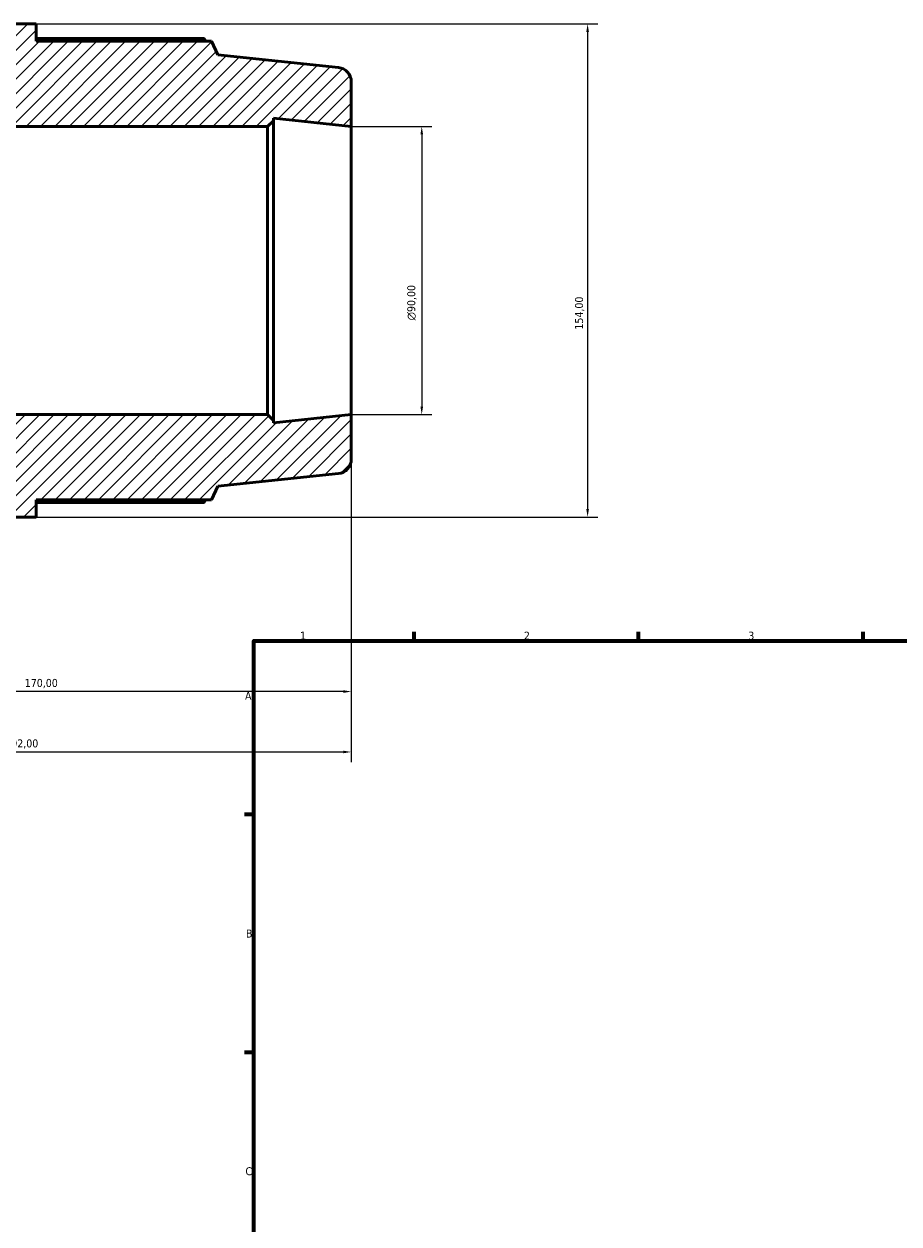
# Model space of a CAD drawing. Header units: millimetres. Extents: x -300 to 1134, y -58 to 846.
# Tile 3 of 9: x -52 to 221, y 392 to 767. Entities that reach past the tile are written whole.
import ezdxf

# ---------------------------------------------------------------- set-up
doc = ezdxf.new("R2010")
doc.units = ezdxf.units.MM
for name, color, linetype, lineweight in [('Border (ISO)', 7, 'Continuous', 70), ('Dimension (ISO)', 7, 'Continuous', 25), ('Hatch (ISO)', 7, 'Continuous', 18), ('Visible (ISO)', 7, 'Continuous', 50)]:
    doc.layers.add(name, color=color, linetype=linetype, lineweight=lineweight)
doc.styles.add('Note Text (ISO)', font='tahoma.ttf')
doc.dimstyles.new('Default (ISO)', dxfattribs={"dimtxt": 2.5, "dimasz": 2.5, "dimexe": 3.175, "dimexo": 0, "dimgap": 0.762, "dimtad": 1, "dimrnd": 1e-08, "dimzin": 0, "dimtxsty": 'Note Text (ISO)', "dimcen": 0.09, "dimdle": 10, "dimclrd": 256, "dimclre": 256, "dimclrt": 232, "dimazin": 0, "dimtfac": 1.40208, "dimtmove": 0, "dimatfit": 3, "dimfxl": 1, "dimtolj": 1, "dimtzin": 0, "dimlwd": -1, "dimlwe": -1, "dimarcsym": 0})

# ---------------------------------------------------------------- blocks, each defined once
blk = doc.blocks.new('Borders Default Border')
at = {"layer": 'Border (ISO)'}
for p, q in [((70.08, 574), (70.08, 576.9)), ((140.17, 574), (140.17, 576.9)), ((210.25, 574), (210.25, 576.9)), ((20, 519.75), (17.1, 519.75)), ((20, 445.5), (17.1, 445.5))]:
    blk.add_line(p, q, dxfattribs=at)
at = {"layer": 'Border (ISO)', "flags": 128}
blk.add_lwpolyline([(20, 20), (20, 574), (821, 574), (821, 20), (20, 20)], dxfattribs=at)
at = {"layer": 'Border (ISO)', "color": 232, "true_color": 0xca0064, "char_height": 2.5, "attachment_point": 7, "style": 'Note Text (ISO)'}
for s, insert in [('1', (34.48, 574.4)), ('2', (104.37, 574.4)), ('3', (174.43, 574.35)), ('A', (17.29, 555.62)), ('B', (17.59, 481.37)), ('C', (17.43, 407.08))]:
    blk.add_mtext(s, dxfattribs=dict(at, insert=insert))
blk = doc.blocks.new('*D7')
at = {"layer": 'Defpoints', "color": 0, "transparency": 16777216}
for p in [(-47.95, 766.7), (-47.95, 612.7), (124.26, 612.7)]:
    blk.add_point(p, dxfattribs=at)
at = {"layer": 'Dimension (ISO)', "transparency": 16777216}
for p, q in [((-47.95, 766.7), (127.44, 766.7)), ((124.26, 764.2), (124.26, 615.2)), ((-47.95, 612.7), (127.44, 612.7))]:
    blk.add_line(p, q, dxfattribs=at)
for points in [[(123.85, 764.2), (124.68, 764.2), (124.26, 766.7)], [(123.85, 615.2), (124.68, 615.2), (124.26, 612.7)]]:
    blk.add_solid(points, dxfattribs=at)
at = {"layer": 'Dimension (ISO)', "color": 232, "true_color": 0xca0064, "transparency": 16777216, "insert": (120.33, 671.24), "char_height": 2.5, "attachment_point": 1, "rotation": 90, "style": 'Note Text (ISO)'}
blk.add_mtext('\\A1;154,00', dxfattribs=at)
blk = doc.blocks.new('*D8')
at = {"layer": 'Defpoints', "color": 0, "transparency": 16777216}
for p in [(50.47, 734.7), (50.47, 644.7), (72.47, 644.7)]:
    blk.add_point(p, dxfattribs=at)
at = {"layer": 'Dimension (ISO)', "transparency": 16777216}
for p, q in [((50.47, 734.7), (75.65, 734.7)), ((72.47, 732.2), (72.47, 647.2)), ((50.47, 644.7), (75.65, 644.7))]:
    blk.add_line(p, q, dxfattribs=at)
for points in [[(72.06, 732.2), (72.89, 732.2), (72.47, 734.7)], [(72.06, 647.2), (72.89, 647.2), (72.47, 644.7)]]:
    blk.add_solid(points, dxfattribs=at)
at = {"layer": 'Dimension (ISO)', "color": 232, "true_color": 0xca0064, "transparency": 16777216, "insert": (67.95, 674.14), "char_height": 2.5, "attachment_point": 1, "rotation": 90, "style": 'Note Text (ISO)'}
blk.add_mtext('\\A1;\\fAIGDT|b0|i0;\\H2.5000;\\ln\\fTahoma|b0|i0;\\H2.5000;90,00', dxfattribs=at)
blk = doc.blocks.new('*D9')
at = {"layer": 'Defpoints', "color": 0, "transparency": 16777216}
for p in [(-119.53, 649.2), (50.47, 644.7), (-119.53, 558.2)]:
    blk.add_point(p, dxfattribs=at)
at = {"layer": 'Dimension (ISO)', "transparency": 16777216}
for p, q in [((-119.53, 649.2), (-119.53, 555.02)), ((50.47, 644.7), (50.47, 555.02)), ((47.97, 558.2), (-117.03, 558.2))]:
    blk.add_line(p, q, dxfattribs=at)
for points in [[(-117.03, 558.61), (-117.03, 557.78), (-119.53, 558.2)], [(47.97, 558.61), (47.97, 557.78), (50.47, 558.2)]]:
    blk.add_solid(points, dxfattribs=at)
at = {"layer": 'Dimension (ISO)', "color": 232, "true_color": 0xca0064, "transparency": 16777216, "insert": (-51.48, 562.13), "char_height": 2.5, "attachment_point": 1, "style": 'Note Text (ISO)'}
blk.add_mtext('\\A1;170,00', dxfattribs=at)
blk = doc.blocks.new('*D13')
at = {"layer": 'Defpoints', "color": 0, "transparency": 16777216}
for p in [(-241.53, 658.2), (50.47, 644.7), (50.47, 539.33)]:
    blk.add_point(p, dxfattribs=at)
at = {"layer": 'Dimension (ISO)', "transparency": 16777216}
for p, q in [((-241.53, 658.2), (-241.53, 536.15)), ((50.47, 644.7), (50.47, 536.15)), ((-239.03, 539.33), (47.97, 539.33))]:
    blk.add_line(p, q, dxfattribs=at)
for points in [[(-239.03, 539.74), (-239.03, 538.91), (-241.53, 539.33)], [(47.97, 539.74), (47.97, 538.91), (50.47, 539.33)]]:
    blk.add_solid(points, dxfattribs=at)
at = {"layer": 'Dimension (ISO)', "color": 232, "true_color": 0xca0064, "transparency": 16777216, "insert": (-57.58, 543.26), "char_height": 2.5, "attachment_point": 1, "style": 'Note Text (ISO)'}
blk.add_mtext('\\A1;292,00', dxfattribs=at)

msp = doc.modelspace()

# ---------------------------------------------------------------- hatches: boundary and pattern name
at = {"layer": 'Hatch (ISO)'}
h = msp.add_hatch(dxfattribs=at)
h.set_pattern_fill('ANSI31', color=256, scale=25.4, style=0)
h.set_pattern_definition([(45, (0, 0), (-2.245064, 2.245064), [])])
edge = h.paths.add_edge_path()
edge.add_line((24.339, 734.696), (26.139, 736.496))
edge.add_line((26.139, 736.496), (26.139, 737.253))
edge.add_line((26.139, 737.253), (50.473, 734.696))
edge.add_line((50.473, 734.696), (50.473, 748.644))
edge.add_ellipse((45.973, 748.644), major_axis=(4.5, 0), ratio=1, start_angle=0, end_angle=84)
edge.add_line((46.443, 753.119), (8.758, 757.08))
edge.add_line((8.758, 757.08), (6.877, 761.306))
edge.add_line((6.877, 761.306), (-47.948, 761.306))
edge.add_line((-47.948, 761.306), (-47.948, 766.696))
edge.add_line((-47.948, 766.696), (-55.482, 766.696))
edge.add_line((-55.482, 766.696), (-55.482, 757.61))
edge.add_line((-55.482, 757.61), (-59.733, 757.61))
edge.add_line((-59.733, 757.61), (-59.733, 751.296))
edge.add_line((-59.733, 751.296), (-63.985, 751.296))
edge.add_line((-63.985, 751.296), (-63.985, 757.61))
edge.add_line((-63.985, 757.61), (-68.237, 757.61))
edge.add_line((-68.237, 757.61), (-68.237, 751.296))
edge.add_line((-68.237, 751.296), (-72.488, 751.296))
edge.add_line((-72.488, 751.296), (-72.488, 757.61))
edge.add_line((-72.488, 757.61), (-76.74, 757.61))
edge.add_line((-76.74, 757.61), (-76.74, 751.296))
edge.add_line((-76.74, 751.296), (-80.992, 751.296))
edge.add_line((-80.992, 751.296), (-80.992, 757.61))
edge.add_line((-80.992, 757.61), (-85.244, 757.61))
edge.add_line((-85.244, 757.61), (-85.244, 751.296))
edge.add_line((-85.244, 751.296), (-89.495, 751.296))
edge.add_line((-89.495, 751.296), (-89.495, 757.61))
edge.add_line((-89.495, 757.61), (-93.747, 757.61))
edge.add_line((-93.747, 757.61), (-93.747, 751.296))
edge.add_line((-93.747, 751.296), (-97.999, 751.296))
edge.add_line((-97.999, 751.296), (-97.999, 758.996))
edge.add_line((-97.999, 758.996), (-102.17, 758.996))
edge.add_line((-102.17, 758.996), (-102.17, 743.596))
edge.add_line((-102.17, 743.596), (-119.527, 743.596))
edge.add_line((-119.527, 743.596), (-126.527, 731.446))
edge.add_line((-126.527, 731.446), (-143.884, 731.446))
edge.add_line((-143.884, 731.446), (-143.884, 739.286))
edge.add_ellipse((-145.144, 739.286), major_axis=(1.26, 0), ratio=1, start_angle=0, end_angle=90)
edge.add_line((-145.144, 740.546), (-146.796, 740.546))
edge.add_ellipse((-146.796, 739.286), major_axis=(0, 1.26), ratio=1, start_angle=0, end_angle=90)
edge.add_line((-148.056, 739.286), (-148.056, 734.896))
edge.add_line((-148.056, 734.896), (-152.467, 734.896))
edge.add_line((-152.467, 734.896), (-152.467, 746.196))
edge.add_line((-152.467, 746.196), (-160.001, 746.196))
edge.add_line((-160.001, 746.196), (-160.001, 742.241))
edge.add_line((-160.001, 742.241), (-203.688, 742.241))
edge.add_line((-203.688, 742.241), (-205.027, 738.925))
edge.add_line((-205.027, 738.925), (-237.654, 734.34))
edge.add_ellipse((-237.027, 729.884), major_axis=(-0.626, 4.456), ratio=1, start_angle=0, end_angle=82)
edge.add_line((-241.527, 729.884), (-241.527, 721.196))
edge.add_line((-241.527, 721.196), (-220.67, 724.127))
edge.add_line((-220.67, 724.127), (-220.67, 721.196))
edge.add_line((-220.67, 721.196), (-126.527, 721.196))
edge.add_line((-126.527, 721.196), (-126.527, 718.046))
edge.add_line((-126.527, 718.046), (-119.527, 730.196))
edge.add_line((-119.527, 730.196), (-119.527, 734.696))
edge.add_line((-119.527, 734.696), (24.339, 734.696))
edge = h.paths.add_edge_path()
edge.add_line((26.139, 642.896), (24.339, 644.696))
edge.add_line((24.339, 644.696), (-119.527, 644.696))
edge.add_line((-119.527, 644.696), (-119.527, 649.196))
edge.add_line((-119.527, 649.196), (-126.527, 661.346))
edge.add_line((-126.527, 661.346), (-126.527, 658.196))
edge.add_line((-126.527, 658.196), (-220.67, 658.196))
edge.add_line((-220.67, 658.196), (-220.67, 655.264))
edge.add_line((-220.67, 655.264), (-241.527, 658.196))
edge.add_line((-241.527, 658.196), (-241.527, 649.508))
edge.add_ellipse((-237.027, 649.508), major_axis=(-4.5, 0), ratio=1, start_angle=0, end_angle=82)
edge.add_line((-237.654, 645.051), (-205.027, 640.466))
edge.add_line((-205.027, 640.466), (-203.688, 637.151))
edge.add_line((-203.688, 637.151), (-160.001, 637.151))
edge.add_line((-160.001, 637.151), (-160.001, 633.196))
edge.add_line((-160.001, 633.196), (-152.467, 633.196))
edge.add_line((-152.467, 633.196), (-152.467, 644.496))
edge.add_line((-152.467, 644.496), (-148.056, 644.496))
edge.add_line((-148.056, 644.496), (-148.056, 640.106))
edge.add_ellipse((-146.796, 640.106), major_axis=(-1.26, 0), ratio=1, start_angle=0, end_angle=90)
edge.add_line((-146.796, 638.846), (-145.144, 638.846))
edge.add_ellipse((-145.144, 640.106), major_axis=(0, -1.26), ratio=1, start_angle=0, end_angle=90)
edge.add_line((-143.884, 640.106), (-143.884, 647.946))
edge.add_line((-143.884, 647.946), (-126.527, 647.946))
edge.add_line((-126.527, 647.946), (-119.527, 635.796))
edge.add_line((-119.527, 635.796), (-102.17, 635.796))
edge.add_line((-102.17, 635.796), (-102.17, 620.396))
edge.add_line((-102.17, 620.396), (-97.999, 620.396))
edge.add_line((-97.999, 620.396), (-97.999, 628.096))
edge.add_line((-97.999, 628.096), (-93.747, 628.096))
edge.add_line((-93.747, 628.096), (-93.747, 621.782))
edge.add_line((-93.747, 621.782), (-89.495, 621.782))
edge.add_line((-89.495, 621.782), (-89.495, 628.096))
edge.add_line((-89.495, 628.096), (-85.244, 628.096))
edge.add_line((-85.244, 628.096), (-85.244, 621.782))
edge.add_line((-85.244, 621.782), (-80.992, 621.782))
edge.add_line((-80.992, 621.782), (-80.992, 628.096))
edge.add_line((-80.992, 628.096), (-76.74, 628.096))
edge.add_line((-76.74, 628.096), (-76.74, 621.782))
edge.add_line((-76.74, 621.782), (-72.488, 621.782))
edge.add_line((-72.488, 621.782), (-72.488, 628.096))
edge.add_line((-72.488, 628.096), (-68.237, 628.096))
edge.add_line((-68.237, 628.096), (-68.237, 621.782))
edge.add_line((-68.237, 621.782), (-63.985, 621.782))
edge.add_line((-63.985, 621.782), (-63.985, 628.096))
edge.add_line((-63.985, 628.096), (-59.733, 628.096))
edge.add_line((-59.733, 628.096), (-59.733, 621.782))
edge.add_line((-59.733, 621.782), (-55.482, 621.782))
edge.add_line((-55.482, 621.782), (-55.482, 612.696))
edge.add_line((-55.482, 612.696), (-47.948, 612.696))
edge.add_line((-47.948, 612.696), (-47.948, 618.086))
edge.add_line((-47.948, 618.086), (6.877, 618.086))
edge.add_line((6.877, 618.086), (8.758, 622.311))
edge.add_line((8.758, 622.311), (46.443, 626.272))
edge.add_ellipse((45.973, 630.748), major_axis=(0.47, -4.475), ratio=1, start_angle=0, end_angle=84)
edge.add_line((50.473, 630.748), (50.473, 644.696))
edge.add_line((50.473, 644.696), (26.139, 642.138))
edge.add_line((26.139, 642.138), (26.139, 642.896))

# ---------------------------------------------------------------- linework, layer by layer
at = {"layer": 'Visible (ISO)'}
for p, q in [((-47.948, 766.696), (-55.482, 766.696)), ((-47.948, 761.306), (-47.948, 766.696)), ((4.477, 762.147), (-47.948, 762.147)), ((6.877, 761.306), (-47.948, 761.306)), ((8.758, 757.08), (6.877, 761.306)), ((46.443, 753.119), (8.758, 757.08)), ((50.473, 734.696), (50.473, 748.644)), ((-119.527, 734.696), (24.339, 734.696)), ((24.339, 734.696), (26.139, 736.496)), ((24.339, 734.696), (24.339, 644.696)), ((26.139, 736.496), (26.139, 737.253)), ((26.139, 737.253), (50.473, 734.696)), ((26.139, 642.896), (26.139, 736.496)), ((50.473, 644.696), (50.473, 734.696)), ((24.339, 644.696), (-119.527, 644.696)), ((26.139, 642.896), (24.339, 644.696)), ((50.473, 644.696), (26.139, 642.138)), ((50.473, 630.748), (50.473, 644.696)), ((26.139, 642.138), (26.139, 642.896)), ((8.758, 622.311), (46.443, 626.272)), ((6.877, 618.086), (8.758, 622.311)), ((-47.948, 612.696), (-47.948, 618.086)), ((-47.948, 618.086), (6.877, 618.086)), ((-47.948, 617.244), (4.477, 617.244)), ((-55.482, 612.696), (-47.948, 612.696))]:
    msp.add_line(p, q, dxfattribs=at)
for centre, start, end in [((45.973, 748.644), 0, 84), ((45.973, 630.748), 276, 0)]:
    msp.add_arc(centre, 4.5, start, end, dxfattribs=at)
for points, weights in [([(5.075, 761.306), (4.781, 761.723), (4.477, 762.147)], [1.00105071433, 1.00059934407, 1]), ([(4.477, 617.244), (4.781, 617.669), (5.075, 618.086)], [1, 1.00059934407, 1.00105071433])]:
    msp.add_rational_spline(points, weights, degree=2, dxfattribs=at)

# ---------------------------------------------------------------- block references
msp.add_blockref('Borders Default Border', (0, 0))

# ---------------------------------------------------------------- dimensions: what is measured, and where the dimension line sits
at = {"layer": 'Dimension (ISO)'}
for base, p1, p2, angle, picture, middle in [((124.263, 612.696), (-47.948, 766.696), (-47.948, 612.696), 90, '*D7', (124.263, 676.196)), ((50.473, 539.326), (-241.527, 658.196), (50.473, 644.696), 180, '*D13', (-52.527, 539.326)), ((-119.527, 558.196), (50.473, 644.696), (-119.527, 649.196), 180, '*D9', (-46.527, 558.196))]:
    dim = msp.add_linear_dim(base=base, p1=p1, p2=p2, angle=angle, dimstyle='Default (ISO)', override={"dimdec": 2, "dimtp": 0, "dimtm": 0, "dimtdec": 2, "dimtofl": 0, "dimatfit": 1}, dxfattribs=at)
    dim.commit()
    dim.dimension.update_dxf_attribs({"geometry": picture, "text_midpoint": middle, "dimtype": 160})
dim = msp.add_linear_dim(base=(72.473, 644.696), p1=(50.473, 734.696), p2=(50.473, 644.696), angle=90, text='\\fAIGDT|b0|i0;\\H2.5000;\\ln\\fTahoma|b0|i0;\\H2.5000;<>', dimstyle='Default (ISO)', override={"dimdec": 2, "dimtp": 0, "dimtm": 0, "dimtdec": 2, "dimtofl": 0, "dimatfit": 1}, dxfattribs=at)
dim.commit()
dim.dimension.update_dxf_attribs({"geometry": '*D8', "text_midpoint": (72.473, 679.696), "dimtype": 160})

doc.saveas('drawing.dxf')
